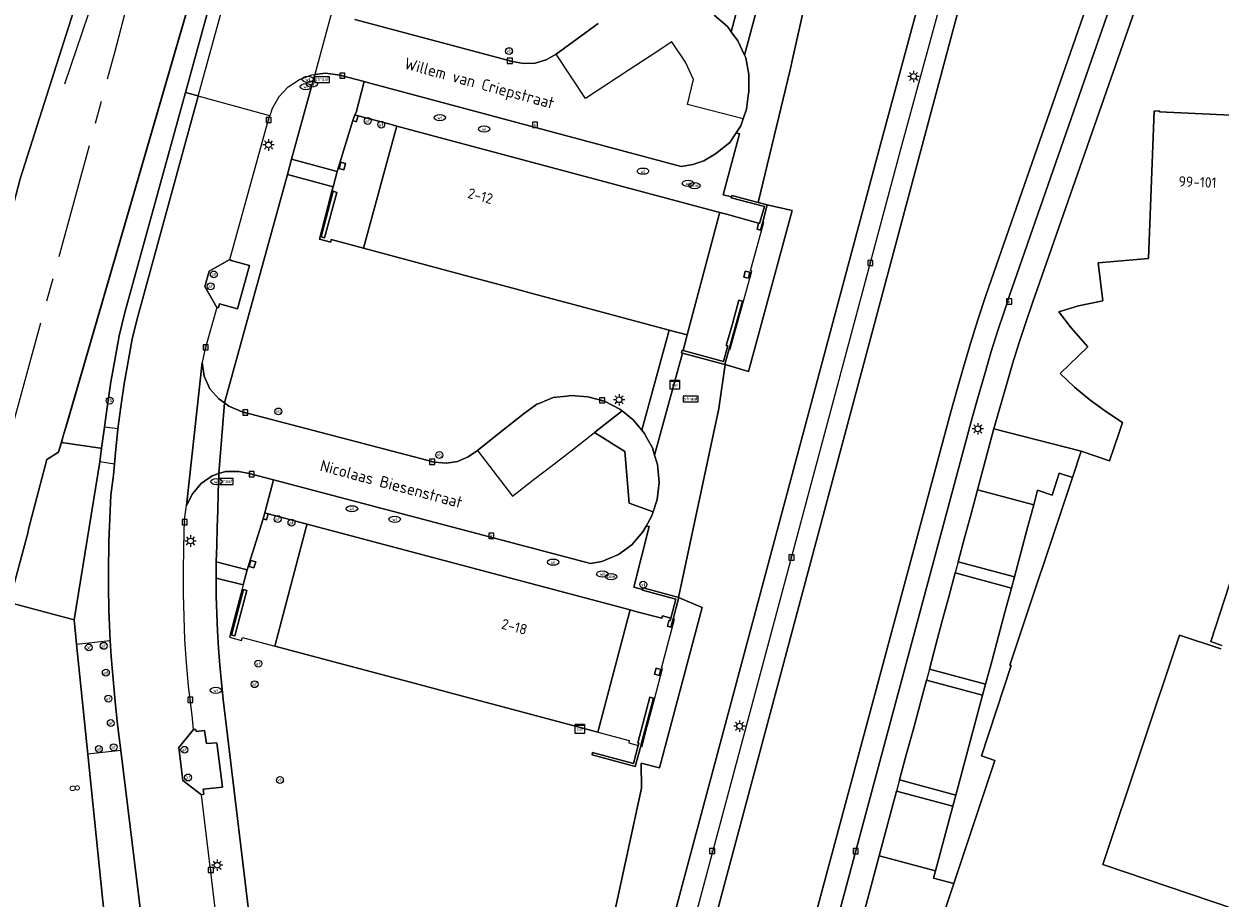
# Model space of a CAD drawing. Header units: metres. Extents: x 197147 to 199131, y 355511 to 356703.
# Tile 12 of 225: x 197432 to 197536, y 355867 to 355943. Entities that reach past the tile are written whole.
import ezdxf
from ezdxf.enums import TextEntityAlignment as Align

# ---------------------------------------------------------------- set-up
doc = ezdxf.new("R2010")
doc.units = ezdxf.units.M
doc.linetypes.add('AM-AS', pattern=[16, 10, -2, 2, -2])
for name, color, linetype in [('B-WE-AM-AS_SPOOR-G', 252, 'AM-AS'), ('B-WE-GR-BEPLANTING_CULTUUR_HEESTERS-GV', 252, 'Continuous'), ('B-WE-GR-GRAS-GV', 252, 'Continuous'), ('B-WE-GR-GROENVOORZIENING-GV', 252, 'Continuous'), ('B-WE-IE-MEUBILAIR_WEGMEUBILAIR-GV', 252, 'Continuous'), ('B-WE-IE-MEUBILAIR_WEGMEUBILAIR-S', 252, 'Continuous'), ('B-WE-IE-TERREINAFSCHEIDING_KUNSTMATIG_HEKWERK-G', 252, 'IE-TERREINAFSCHEIDING-KUNSTMATIG'), ('B-WE-IE-TERREINAFSCHEIDING_KUNSTMATIG_MUUR-G', 252, 'IE-TERREINAFSCHEIDING-KUNSTMATIG-DICHT'), ('B-WE-IE-TERREINAFSCHEIDING_KUNSTMATIG_MUUR-GV', 252, 'IE-TERREINAFSCHEIDING-KUNSTMATIG-DICHT'), ('B-WE-KL-DATA_CAI-S', 252, 'Continuous'), ('B-WE-OG-BEBOUWING-GV', 252, 'Continuous'), ('B-WE-OG-BEBOUWING_HUISNUMMER-T18', 252, 'Continuous'), ('B-WE-OG-BEBOUWING_STRAATNAAM-T35', 252, 'Continuous'), ('B-WE-OG-TERREIN_ERF-GV', 252, 'Continuous'), ('B-WE-RI-HWA_KOLK-S', 253, 'Continuous'), ('B-WE-RI-VWA_AFSCHEIDER-S', 253, 'Continuous'), ('B-WE-VH-ONVERHARD-GV', 253, 'Continuous'), ('B-WE-VH-VERHARDING_BETONSTRAATSTEEN-GV', 253, 'Continuous'), ('B-WE-VH-VERHARDING_GESLOTEN-GV', 253, 'Continuous'), ('B-WE-VH-VERHARDING_HALFVERHARDING-GV', 253, 'Continuous'), ('B-WE-VH-VERHARDING_OPEN-GV', 253, 'Continuous'), ('B-WE-VH-VERHARDING_STRAATBAKSTEEN-GV', 253, 'Continuous'), ('B-WE-VH-VERHARDING_TEGEL-GV', 253, 'Continuous')]:
    doc.layers.add(name, color=color, linetype=linetype)
doc.styles.add('NLCS-ISO-M-T18', font='NLCS-ISO.ttf', dxfattribs={"height": 1.8})
doc.styles.add('NLCS-ISO-M200-T25', font='NLCS-ISO.ttf')
doc.linetypes.add('IE-TERREINAFSCHEIDING-KUNSTMATIG', pattern='A,4,[82,NLCS.SHX,S=0.75,R=90,X=0,Y=0],4,-2', length=10)
doc.linetypes.add('IE-TERREINAFSCHEIDING-KUNSTMATIG-DICHT', pattern='A,8,-1,[82,NLCS.SHX,S=0.75,R=90,X=0,Y=0],-1', length=10)

# ---------------------------------------------------------------- blocks, each defined once
blk = doc.blocks.new('BGT-STRAATNAAMBORD-SO')
at = {"color": 0, "linetype": 'ByBlock', "lineweight": 18}
blk.add_lwpolyline([(-3.25, -1.25), (3.25, -1.25), (3.25, 1.25), (-3.25, 1.25)], close=True, dxfattribs=at)
at = {"color": 0, "linetype": 'ByBlock', "lineweight": 18, "style": 'NLCS-ISO-M-T18'}
blk.add_text('straat', height=1.5, dxfattribs=at).set_placement((0, 0.15), align=Align.MIDDLE_CENTER)
blk = doc.blocks.new('BGT-VERKLIKKER_TRANSPORTLEIDING-SO')
at = {"color": 0, "linetype": 'ByBlock', "lineweight": 18}
blk.add_circle((0, 0), 1.5, dxfattribs=at)
at = {"color": 0, "linetype": 'ByBlock', "lineweight": 18, "style": 'NLCS-ISO-M-T18'}
blk.add_text('vt', height=1.5, dxfattribs=at).set_placement((0, 0), align=Align.MIDDLE_CENTER)
blk = doc.blocks.new('BGT-CAIKAST-SO')
at = {"color": 0, "linetype": 'ByBlock', "lineweight": 18}
for points in [[(-2, 2), (2, 2), (2, 1.68), (-2, 1.68)], [(-2, 1.52), (2, 1.52), (2, -2), (-2, -2)]]:
    blk.add_lwpolyline(points, close=True, dxfattribs=at)
at = {"color": 0, "linetype": 'ByBlock', "lineweight": 18, "style": 'NLCS-ISO-M-T18'}
blk.add_text('cai', height=1.5, dxfattribs=at).set_placement((0, 0), align=Align.MIDDLE_CENTER)
blk = doc.blocks.new('BGT-VERKEERSBORDPAAL-SO')
at = {"color": 0, "linetype": 'ByBlock', "lineweight": 18}
blk.add_circle((0, 0), 1.5, dxfattribs=at)
at = {"color": 0, "linetype": 'ByBlock', "lineweight": 18, "style": 'NLCS-ISO-M-T18'}
blk.add_text('vb', height=1.5, dxfattribs=at).set_placement((0, 0.13), align=Align.MIDDLE_CENTER)
blk = doc.blocks.new('BGT-AFSLUITPAAL-SO')
at = {"color": 0, "linetype": 'ByBlock', "lineweight": 18}
blk.add_circle((0, 0), 1.5, dxfattribs=at)
at = {"color": 0, "linetype": 'ByBlock', "lineweight": 18, "style": 'NLCS-ISO-M-T18'}
blk.add_text('af', height=1.5, dxfattribs=at).set_placement((0, 0), align=Align.MIDDLE_CENTER)
blk = doc.blocks.new('BGT-LICHTMAST-SO')
at = {"color": 0, "linetype": 'ByBlock', "lineweight": 18}
for points in [[(-1.25, 0), (-2, 0)], [(-1.41, 1.41), (-0.88, 0.88)], [(0, 2), (0, 1.25)], [(0.88, 0.88), (1.41, 1.41)], [(2, 0), (1.25, 0)], [(-1.41, -1.41), (-0.88, -0.88)], [(0, -1.25), (0, -2)], [(0.88, -0.88), (1.41, -1.41)]]:
    blk.add_lwpolyline(points, dxfattribs=at)
blk.add_circle((0, 0), 1, dxfattribs=at)
blk = doc.blocks.new('BGT-KOLK-SO')
at = {"color": 0, "linetype": 'ByBlock', "lineweight": 18}
blk.add_lwpolyline([(-0.045, -0.045), (0.045, -0.045), (0.045, 0.045), (-0.045, 0.045)], close=True, dxfattribs=at)
at = {"color": 0, "linetype": 'ByBlock', "lineweight": 18, "style": 'NLCS-ISO-M-T18'}
blk.add_text('k', height=0.06, dxfattribs=at).set_placement((0, 0), align=Align.MIDDLE_CENTER)
blk = doc.blocks.new('BGT-WATERLEIDINGPUT-SO')
at = {"color": 0, "linetype": 'ByBlock', "lineweight": 18}
blk.add_ellipse((0, 0), major_axis=(2.5, 0), ratio=0.54, dxfattribs=at)
at = {"color": 0, "linetype": 'ByBlock', "lineweight": 18, "style": 'NLCS-ISO-M-T18'}
blk.add_text('wl', height=1.5, dxfattribs=at).set_placement((0, 0), align=Align.MIDDLE_CENTER)
blk = doc.blocks.new('BGT-BENZINEPUT_OLIEPUT-SO')
at = {"color": 0, "linetype": 'ByBlock', "lineweight": 18}
blk.add_ellipse((0, 0), major_axis=(2.5, 0), ratio=0.54, dxfattribs=at)
at = {"color": 0, "linetype": 'ByBlock', "lineweight": 18, "style": 'NLCS-ISO-M-T18'}
blk.add_text('olie', height=1.5, dxfattribs=at).set_placement((0, 0.16), align=Align.MIDDLE_CENTER)

msp = doc.modelspace()

# ---------------------------------------------------------------- linework, layer by layer
at = {"layer": 'B-WE-AM-AS_SPOOR-G', "flags": 128}
for points in [[(197410.057, 355830.255), (197419.608, 355864.356), (197428.476, 355897.425), (197440.312, 355940.683), (197444.705, 355957.475)], [(197435.927, 355937.841), (197438.781, 355946.264), (197442.95, 355957.942)]]:
    msp.add_lwpolyline(points, dxfattribs=at)
at = {"layer": 'B-WE-GR-BEPLANTING_CULTUUR_HEESTERS-GV', "flags": 128}
for points in [[(197446.416, 355937.097), (197459.415, 355984.383), (197458.194, 355984.715), (197457.952, 355983.861), (197453.093, 355966.699), (197436.119, 355908.349), (197435.819, 355907.32), (197435.722, 355906.985), (197435.628, 355906.661), (197439.028, 355906.163), (197439.115, 355906.151), (197439.169, 355906.566), (197439.371, 355907.981), (197439.436, 355908.443), (197439.637, 355909.897), (197439.945, 355911.937), (197440.276, 355913.809), (197440.647, 355915.938), (197441.155, 355917.957), (197446.416, 355937.097)], [(197500.99, 355947.92), (197499.223, 355939.989), (197499.014, 355939.052), (197496.236, 355927.531), (197497.024, 355927.321), (197499.186, 355926.82), (197495.399, 355912.844), (197493.348, 355913.455), (197492.796, 355909.604), (197489.314, 355893.193), (197491.364, 355892.305), (197487.637, 355878.367), (197486.065, 355878.782), (197486.079, 355876.602), (197474.811, 355824.601), (197474.014, 355820.82), (197476.848, 355821.198), (197477.08, 355821.229), (197506.89, 355932.684), (197515.249, 355963.59)]]:
    msp.add_lwpolyline(points, dxfattribs=at)
at = {"layer": 'B-WE-GR-GRAS-GV', "flags": 128}
for points in [[(197492.409, 355943.818), (197493.556, 355942.832), (197493.891, 355942.378), (197496.19, 355951.076)], [(197461.14, 355943.432), (197474.858, 355939.793), (197475.831, 355939.608), (197476.832, 355939.643), (197477.797, 355939.933), (197478.655, 355940.424), (197478.671, 355940.433), (197480.498, 355941.763), (197482.307, 355943.081)], [(197459.263, 355928.904), (197455.296, 355929.971), (197449.815, 355910.096), (197450.203, 355909.814), (197451.361, 355909.327), (197468.084, 355904.942), (197469.084, 355904.872), (197470.085, 355905.012), (197471.01, 355905.419), (197471.825, 355905.966), (197473.582, 355907.372), (197475.35, 355908.786), (197475.783, 355909.132), (197476.979, 355909.982), (197477.246, 355910.092), (197478.402, 355910.567), (197479.594, 355910.699), (197479.936, 355910.737), (197481.409, 355910.619), (197482.863, 355910.257), (197484.209, 355909.568), (197484.404, 355909.411), (197485.362, 355908.639), (197486.106, 355907.734), (197488.478, 355916.437), (197480.733, 355918.511), (197477.023, 355919.505), (197474.903, 355920.072), (197471.176, 355921.07), (197461.897, 355923.555), (197459.108, 355924.302), (197459.055, 355924.091), (197458.067, 355924.341), (197458.509, 355926.029), (197459.162, 355928.517), (197459.263, 355928.904)], [(197449.815, 355910.096), (197449.316, 355910.458), (197448.547, 355911.336), (197448.053, 355912.429), (197447.882, 355913.603), (197446.526, 355901.179), (197447.038, 355902.204), (197447.794, 355903.098), (197448.749, 355903.766), (197449.336, 355903.952), (197449.815, 355910.096)], [(197520.193, 355901.224), (197520.536, 355902.505), (197521.793, 355902.092), (197522.421, 355903.997), (197523.572, 355903.621), (197524.334, 355905.902), (197516.74, 355907.855), (197516.712, 355907.755), (197515.31, 355902.537), (197520.193, 355901.224)]]:
    msp.add_lwpolyline(points, dxfattribs=at)
at = {"layer": 'B-WE-GR-GROENVOORZIENING-GV', "flags": 128}
for points in [[(197535.791, 355963.765), (197520.087, 355918.813), (197519.544, 355917.179), (197518.93, 355915.368), (197518.365, 355913.512), (197517.76, 355911.461), (197517.185, 355909.458), (197516.74, 355907.855), (197524.334, 355905.902), (197526.801, 355905.06), (197527.595, 355907.427), (197527.657, 355907.611), (197527.925, 355908.411), (197526.472, 355909.342), (197525.078, 355910.364), (197523.751, 355911.473), (197522.499, 355912.66), (197524.914, 355914.978), (197523.442, 355916.616), (197522.393, 355918.035), (197524.089, 355918.536), (197526.219, 355918.97), (197525.799, 355922.281), (197530.193, 355922.669), (197530.222, 355923.433), (197530.683, 355935.474), (197531.134, 355935.505), (197531.135, 355935.414), (197552.885, 355934.411)], [(197499.223, 355939.989), (197500.99, 355947.92), (197497.339, 355948.891), (197495.051, 355940.341), (197495.153, 355940.121), (197495.427, 355938.672), (197495.413, 355937.113), (197495.403, 355937.042), (197495.214, 355935.652), (197494.919, 355934.806), (197494.71, 355934.207), (197494.311, 355933.599), (197494.62, 355933.496), (197493.176, 355928.209), (197493.91, 355928.013), (197493.947, 355928.142), (197496.236, 355927.531), (197499.014, 355939.052), (197499.223, 355939.989)], [(197457.676, 355938.663), (197455.64, 355931.284), (197459.607, 355930.22), (197460.98, 355934.65), (197461.141, 355935.165), (197461.269, 355935.353), (197461.962, 355938.052), (197459.837, 355938.614), (197458.603, 355938.773), (197457.676, 355938.663)], [(197449.105, 355896.27), (197451.784, 355895.577), (197453.184, 355900.029), (197453.328, 355900.549), (197453.369, 355900.761), (197454.066, 355903.404), (197451.948, 355903.963), (197451.061, 355904.134), (197449.901, 355904.132), (197449.336, 355903.952), (197449.273, 355902.264), (197449.23, 355900.743), (197449.182, 355899.272), (197449.136, 355897.703), (197449.105, 355896.27)], [(197520.193, 355901.224), (197519.633, 355899.138), (197519.074, 355897.052), (197518.514, 355894.965), (197518.255, 355893.999), (197517.696, 355891.912), (197517.136, 355889.826), (197516.577, 355887.74), (197516.545, 355887.621), (197516.013, 355885.638), (197515.754, 355884.672), (197514.592, 355880.336), (197514.01, 355878.167), (197513.428, 355875.995), (197513.169, 355875.029), (197512.413, 355872.209), (197511.665, 355869.421), (197511.489, 355868.764), (197513.251, 355868.301), (197516.821, 355879.01), (197515.653, 355879.414), (197518.222, 355887.258), (197518.115, 355887.296), (197523.572, 355903.621), (197522.421, 355903.997), (197521.793, 355902.092), (197520.536, 355902.505), (197520.193, 355901.224)], [(197539.234, 355900.498), (197535.597, 355889.353), (197536.565, 355889.012)], [(197536.457, 355888.712), (197532.88, 355889.914), (197526.218, 355869.949), (197537.594, 355866.112), (197536.372, 355862.464), (197537.282, 355862.164), (197530.681, 355842.384), (197531.919, 355841.977), (197541.136, 355869.833)]]:
    msp.add_lwpolyline(points, dxfattribs=at)
at = {"layer": 'B-WE-IE-MEUBILAIR_WEGMEUBILAIR-GV', "flags": 128}
for points in [[(197449.148, 355918.408), (197449.288, 355918.39), (197449.385, 355918.731), (197450.941, 355918.294), (197451.995, 355922.043), (197450.401, 355922.476), (197450.277, 355922.584), (197448.484, 355921.562), (197448.098, 355920.222), (197449.148, 355918.408)], [(197447.83, 355876.032), (197448.019, 355876.071), (197447.966, 355876.508), (197449.64, 355876.697), (197449.164, 355880.544), (197448.254, 355880.492), (197448.083, 355881.618), (197447.342, 355881.538), (197447.322, 355881.711), (197447.124, 355881.696), (197445.831, 355880.142), (197446.181, 355877.271), (197447.83, 355876.032)]]:
    msp.add_lwpolyline(points, dxfattribs=at)
at = {"layer": 'B-WE-IE-TERREINAFSCHEIDING_KUNSTMATIG_HEKWERK-G', "flags": 128}
msp.add_lwpolyline([(197432.783, 355899.1), (197434.359, 355905.185), (197435.383, 355905.82), (197453.106, 355966.743), (197460.249, 355991.852), (197462.097, 355998.764)], dxfattribs=at)
at = {"layer": 'B-WE-IE-TERREINAFSCHEIDING_KUNSTMATIG_MUUR-G', "ltscale": 0.2, "flags": 128}
for points in [[(197516.545, 355887.621), (197516.013, 355885.638)], [(197516.013, 355885.638), (197515.754, 355884.672)], [(197515.754, 355884.672), (197515.173, 355882.504)], [(197515.173, 355882.504), (197514.592, 355880.336)], [(197514.592, 355880.336), (197514.01, 355878.167)], [(197514.01, 355878.167), (197513.428, 355875.995)], [(197513.428, 355875.995), (197513.169, 355875.029)], [(197513.169, 355875.029), (197512.413, 355872.209)], [(197512.413, 355872.209), (197511.665, 355869.421)], [(197511.489, 355868.764), (197511.665, 355869.421)]]:
    msp.add_lwpolyline(points, dxfattribs=at)
at = {"layer": 'B-WE-IE-TERREINAFSCHEIDING_KUNSTMATIG_MUUR-GV', "ltscale": 0.2, "flags": 128}
for points in [[(197496.263, 355925.733), (197496.135, 355925.208), (197496.442, 355925.132), (197496.634, 355925.853), (197497.024, 355927.321), (197496.236, 355927.531), (197493.947, 355928.142), (197493.91, 355928.013), (197493.891, 355927.945), (197496.774, 355927.175), (197496.417, 355925.914), (197496.359, 355925.709), (197496.263, 355925.733)], [(197493.718, 355914.796), (197494.868, 355918.942), (197494.559, 355919.026), (197494.007, 355916.98), (197493.461, 355915.103), (197493.583, 355915.07), (197493.522, 355914.85), (197493.204, 355913.7), (197489.709, 355914.649), (197489.619, 355914.673), (197489.571, 355914.463), (197489.658, 355914.44), (197493.344, 355913.447), (197493.718, 355914.796)], [(197486.175, 355893.865), (197486.167, 355893.83), (197489.081, 355893.036), (197488.645, 355891.382), (197488.59, 355891.173), (197488.484, 355891.203), (197488.355, 355890.684), (197488.646, 355890.612), (197488.786, 355891.119), (197488.841, 355891.33), (197489.326, 355893.182), (197486.215, 355894.032), (197486.175, 355893.865)]]:
    msp.add_lwpolyline(points, dxfattribs=at)
at = {"layer": 'B-WE-OG-BEBOUWING-GV', "flags": 128}
for points in [[(197461.441, 355935.071), (197461.141, 355935.165), (197460.98, 355934.65), (197461.28, 355934.556), (197461.441, 355935.071)], [(197552.885, 355934.411), (197531.135, 355935.414), (197531.134, 355935.505), (197530.683, 355935.474), (197530.222, 355923.433), (197530.193, 355922.669), (197525.799, 355922.281), (197526.219, 355918.97), (197524.089, 355918.536), (197522.393, 355918.035), (197523.442, 355916.616), (197524.914, 355914.978), (197522.499, 355912.66), (197523.751, 355911.473), (197525.078, 355910.364), (197526.472, 355909.342), (197527.925, 355908.411), (197527.657, 355907.611), (197527.595, 355907.427)], [(197488.478, 355916.437), (197490.043, 355916.018), (197492.815, 355926.355), (197492.898, 355926.664), (197464.811, 355934.179), (197464.726, 355933.87), (197461.897, 355923.555), (197471.176, 355921.07), (197474.903, 355920.072), (197477.023, 355919.505), (197480.733, 355918.511), (197488.478, 355916.437)], [(197459.802, 355930.487), (197460.187, 355930.383), (197460.331, 355930.914), (197459.932, 355931.022), (197459.802, 355930.487)], [(197458.21, 355924.549), (197458.519, 355924.467), (197459.582, 355928.409), (197459.262, 355928.504), (197458.21, 355924.549)], [(197494.985, 355921.032), (197495.394, 355920.936), (197495.517, 355921.462), (197495.108, 355921.558), (197494.985, 355921.032)], [(197527.595, 355907.427), (197526.801, 355905.06), (197524.334, 355905.902), (197523.572, 355903.621), (197518.115, 355887.296), (197518.222, 355887.258), (197515.653, 355879.414), (197516.821, 355879.01), (197513.251, 355868.301), (197504.024, 355840.624), (197503.74, 355839.771), (197502.866, 355837.148), (197501.99, 355834.521), (197501.409, 355832.778), (197494.557, 355812.274)], [(197453.624, 355900.462), (197453.328, 355900.549), (197453.184, 355900.029), (197453.472, 355899.944), (197453.624, 355900.462)], [(197536.565, 355889.012), (197535.597, 355889.353), (197539.234, 355900.498)], [(197485.051, 355891.899), (197485.105, 355892.102), (197456.997, 355899.559), (197456.925, 355899.284), (197454.199, 355888.941), (197463.477, 355886.473), (197467.195, 355885.484), (197469.316, 355884.919), (197473.038, 355883.929), (197482.301, 355881.465), (197485.051, 355891.899)], [(197451.968, 355895.873), (197452.37, 355895.752), (197452.528, 355896.279), (197452.118, 355896.402), (197451.968, 355895.873)], [(197450.414, 355889.914), (197450.723, 355889.833), (197451.773, 355893.795), (197451.458, 355893.882), (197450.414, 355889.914)], [(197436.73, 355891.232), (197431.079, 355892.745), (197430.949, 355892.78), (197423.719, 355865.781), (197423.932, 355865.724), (197439.389, 355865.365), (197437.931, 355879.546), (197436.947, 355889.121), (197436.73, 355891.232)], [(197519.523, 355813.89), (197529.201, 355842.826), (197529.451, 355842.737), (197529.728, 355842.637), (197536.372, 355862.464), (197537.594, 355866.112), (197526.218, 355869.949), (197532.88, 355889.914), (197536.457, 355888.712)], [(197487.756, 355886.917), (197487.351, 355887.029), (197487.205, 355886.499), (197487.609, 355886.387), (197487.756, 355886.917)], [(197486.013, 355880.261), (197486.055, 355880.419), (197487.124, 355884.425), (197486.818, 355884.518), (197485.754, 355880.553), (197485.864, 355880.522), (197485.809, 355880.315), (197485.397, 355878.754), (197481.834, 355879.704), (197481.781, 355879.509), (197485.542, 355878.496), (197486.013, 355880.261)]]:
    msp.add_lwpolyline(points, dxfattribs=at)
at = {"layer": 'B-WE-OG-TERREIN_ERF-GV', "flags": 128}
for points in [[(197464.22, 355934.337), (197461.441, 355935.071), (197461.28, 355934.556), (197460.98, 355934.65), (197459.607, 355930.22), (197459.263, 355928.904), (197459.162, 355928.517), (197458.509, 355926.029), (197458.067, 355924.341), (197459.055, 355924.091), (197459.108, 355924.302), (197461.897, 355923.555), (197464.726, 355933.87), (197464.811, 355934.179), (197464.22, 355934.337)], [(197459.802, 355930.487), (197459.932, 355931.022), (197460.331, 355930.914), (197460.187, 355930.383), (197459.802, 355930.487)], [(197458.21, 355924.549), (197459.262, 355928.504), (197459.582, 355928.409), (197458.519, 355924.467), (197458.21, 355924.549)], [(197474.811, 355824.601), (197486.079, 355876.602), (197486.065, 355878.782), (197487.637, 355878.367), (197491.364, 355892.305), (197489.314, 355893.193), (197492.796, 355909.604), (197493.348, 355913.455), (197495.399, 355912.844), (197499.186, 355926.82), (197497.024, 355927.321), (197496.634, 355925.853)], [(197496.634, 355925.853), (197496.442, 355925.132), (197496.135, 355925.208), (197496.263, 355925.733), (197493.477, 355926.509), (197492.898, 355926.664), (197492.815, 355926.355), (197490.043, 355916.018), (197489.709, 355914.649), (197493.204, 355913.7), (197493.522, 355914.85), (197493.583, 355915.07), (197493.461, 355915.103), (197494.007, 355916.98), (197494.559, 355919.026), (197494.868, 355918.942), (197493.718, 355914.796), (197493.804, 355914.772), (197494.27, 355916.466), (197494.955, 355918.954), (197495.672, 355921.56), (197495.576, 355921.586), (197496.728, 355925.827), (197496.634, 355925.853)], [(197494.985, 355921.032), (197495.108, 355921.558), (197495.517, 355921.462), (197495.394, 355920.936), (197494.985, 355921.032)], [(197493.718, 355914.796), (197493.344, 355913.447), (197489.658, 355914.44), (197487.229, 355905.547), (197487.473, 355904.731), (197487.615, 355903.19), (197487.437, 355901.7), (197487.095, 355900.626), (197486.968, 355900.226), (197486.501, 355899.394), (197486.764, 355899.341), (197485.407, 355894.074), (197486.175, 355893.865), (197486.215, 355894.032), (197489.326, 355893.182), (197488.841, 355891.33)], [(197435.383, 355905.82), (197434.359, 355905.185), (197432.784, 355899.107), (197432.73, 355898.897), (197431.079, 355892.745), (197436.73, 355891.232), (197438.963, 355904.977), (197439.115, 355906.151), (197439.028, 355906.163), (197435.628, 355906.661), (197435.383, 355905.82)], [(197453.624, 355900.462), (197453.472, 355899.944), (197453.184, 355900.029), (197451.784, 355895.577), (197451.441, 355894.27), (197451.35, 355893.922), (197450.689, 355891.402), (197450.25, 355889.726), (197451.31, 355889.451), (197451.379, 355889.689), (197454.199, 355888.941), (197456.925, 355899.284), (197456.997, 355899.559), (197456.443, 355899.706), (197453.624, 355900.462)], [(197451.968, 355895.873), (197452.118, 355896.402), (197452.528, 355896.279), (197452.37, 355895.752), (197451.968, 355895.873)], [(197451.441, 355894.27), (197449.093, 355894.866), (197449.105, 355893.288), (197449.147, 355891.762), (197449.2, 355890.281), (197449.293, 355888.777), (197449.402, 355887.294), (197449.553, 355885.797), (197449.697, 355884.296), (197452.562, 355860.49)], [(197450.414, 355889.914), (197451.458, 355893.882), (197451.773, 355893.795), (197450.723, 355889.833), (197450.414, 355889.914)], [(197487.248, 355884.442), (197487.925, 355887), (197487.828, 355887.025), (197488.96, 355891.298), (197488.841, 355891.33), (197488.786, 355891.119), (197488.646, 355890.612), (197488.355, 355890.684), (197488.484, 355891.203), (197488.59, 355891.173), (197488.645, 355891.382), (197487.897, 355891.581), (197487.839, 355891.376), (197485.693, 355891.946), (197485.105, 355892.102), (197485.051, 355891.899), (197482.301, 355881.465), (197485.026, 355880.74), (197484.972, 355880.537), (197485.809, 355880.315), (197485.864, 355880.522), (197485.754, 355880.553), (197486.818, 355884.518), (197487.124, 355884.425), (197486.055, 355880.419), (197486.013, 355880.261), (197486.056, 355880.249), (197486.132, 355880.229), (197486.587, 355881.948), (197487.248, 355884.442)], [(197482.301, 355881.465), (197473.038, 355883.929), (197469.316, 355884.919), (197467.195, 355885.484), (197463.477, 355886.473), (197454.199, 355888.941)], [(197487.609, 355886.387), (197487.205, 355886.499), (197487.351, 355887.029), (197487.756, 355886.917), (197487.609, 355886.387)], [(197486.013, 355880.261), (197485.542, 355878.496), (197481.781, 355879.509), (197481.834, 355879.704), (197485.397, 355878.754), (197485.809, 355880.315)]]:
    msp.add_lwpolyline(points, dxfattribs=at)
at = {"layer": 'B-WE-VH-ONVERHARD-GV', "flags": 128}
for points in [[(197459.607, 355930.22), (197455.64, 355931.284), (197455.296, 355929.971), (197459.263, 355928.904), (197459.607, 355930.22)], [(197450.277, 355922.584), (197448.484, 355921.562), (197448.098, 355920.222), (197449.148, 355918.408), (197449.288, 355918.39), (197449.385, 355918.731), (197450.941, 355918.294), (197451.995, 355922.043), (197450.401, 355922.476), (197450.277, 355922.584)], [(197447.124, 355881.696), (197445.831, 355880.142), (197446.181, 355877.271), (197447.83, 355876.032), (197448.019, 355876.071), (197447.966, 355876.508), (197449.64, 355876.697), (197449.164, 355880.544), (197448.254, 355880.492), (197448.083, 355881.618), (197447.342, 355881.538), (197447.322, 355881.711), (197447.124, 355881.696)]]:
    msp.add_lwpolyline(points, dxfattribs=at)
at = {"layer": 'B-WE-VH-VERHARDING_BETONSTRAATSTEEN-GV', "flags": 128}
for points in [[(197447.537, 355936.788), (197459.952, 355981.968), (197460.536, 355984.079), (197459.415, 355984.383), (197446.416, 355937.097), (197447.423, 355936.82), (197447.537, 355936.788)], [(197459.229, 355944.467), (197457.676, 355938.663), (197458.603, 355938.773), (197459.837, 355938.614), (197461.962, 355938.052), (197462.244, 355937.977), (197489.532, 355930.663), (197490.536, 355930.841), (197491.493, 355931.154), (197492.529, 355931.771), (197493.756, 355932.753), (197494.311, 355933.599), (197494.71, 355934.207), (197494.919, 355934.806), (197490.071, 355936.037), (197490.603, 355938.216), (197489.908, 355939.736), (197488.737, 355941.498), (197486.84, 355940.253)], [(197524.722, 355944.413), (197516.042, 355919.428), (197515.34, 355917.316), (197514.696, 355915.262), (197514.084, 355913.204), (197513.504, 355911.194), (197512.988, 355909.315), (197474.241, 355765.203), (197473.973, 355764.182), (197473.706, 355763.169), (197472.348, 355757.817), (197474.244, 355757.324), (197475.414, 355762.07), (197476.058, 355764.453), (197514.851, 355908.81), (197515.394, 355910.74), (197515.948, 355912.64), (197516.509, 355914.575), (197517.119, 355916.472), (197517.587, 355917.93), (197518.079, 355919.438), (197526.578, 355943.815)], [(197486.84, 355940.253), (197484.937, 355939.005), (197483.082, 355937.788), (197481.211, 355936.561), (197478.655, 355940.424), (197477.797, 355939.933), (197476.832, 355939.643), (197475.831, 355939.608), (197474.858, 355939.793), (197461.14, 355943.432)], [(197482.307, 355943.081), (197480.498, 355941.763), (197478.671, 355940.433), (197478.655, 355940.424)], [(197494.919, 355934.806), (197495.214, 355935.652), (197495.403, 355937.042), (197495.413, 355937.113), (197495.427, 355938.672), (197495.153, 355940.121), (197495.051, 355940.341), (197494.467, 355941.597), (197493.897, 355942.37), (197493.891, 355942.378), (197493.556, 355942.832), (197492.409, 355943.818)], [(197450.277, 355922.584), (197450.401, 355922.476), (197451.995, 355922.043), (197450.941, 355918.294), (197449.385, 355918.731), (197449.288, 355918.39), (197449.148, 355918.408), (197448.121, 355914.723), (197447.882, 355913.603), (197448.053, 355912.429), (197448.547, 355911.336), (197449.316, 355910.458), (197449.815, 355910.096), (197455.296, 355929.971), (197455.64, 355931.284), (197457.676, 355938.663)], [(197455.351, 355937.585), (197456.333, 355938.233), (197457.418, 355938.633), (197457.676, 355938.663)], [(197449.148, 355918.408), (197448.098, 355920.222), (197448.484, 355921.562), (197450.277, 355922.584), (197453.716, 355934.937), (197453.759, 355935.07), (197447.537, 355936.788), (197442.267, 355917.608), (197441.8, 355915.675), (197441.429, 355913.715), (197441.096, 355911.749), (197440.805, 355909.753), (197440.551, 355907.844), (197440.543, 355907.785), (197440.335, 355905.793), (197440.242, 355904.785), (197440.152, 355903.805), (197439.94, 355902.064), (197439.844, 355900.06), (197439.758, 355898.061), (197439.745, 355897.413), (197439.717, 355896.056), (197439.723, 355894.069), (197439.765, 355892.07), (197439.832, 355890.073), (197439.874, 355889.428), (197439.962, 355888.06), (197440.129, 355886.069), (197440.301, 355884.095), (197440.522, 355882.121), (197440.799, 355879.869), (197442.598, 355865.235)], [(197455.351, 355937.585), (197454.536, 355936.703), (197453.96, 355935.695), (197453.759, 355935.07)], [(197451.459, 355846.28), (197449.873, 355847.441), (197449.525, 355850.311), (197450.764, 355851.914), (197449.854, 355859.488), (197448.195, 355860.743), (197447.816, 355863.616), (197449.109, 355865.215), (197447.83, 355876.032), (197446.181, 355877.271), (197445.831, 355880.142), (197447.124, 355881.696), (197447.011, 355882.937), (197446.867, 355884.069), (197446.695, 355885.504), (197446.513, 355887.495), (197446.375, 355889.494), (197446.303, 355891.494), (197446.253, 355893.496), (197446.248, 355895.51), (197446.271, 355897.51), (197446.35, 355899.974), (197446.526, 355901.179), (197447.882, 355913.603)], [(197480.228, 355906.144), (197482.008, 355907.52), (197484.404, 355909.411), (197484.209, 355909.568), (197482.863, 355910.257), (197481.409, 355910.619), (197479.936, 355910.737), (197479.594, 355910.699), (197478.402, 355910.567), (197477.246, 355910.092), (197476.979, 355909.982), (197475.783, 355909.132), (197475.35, 355908.786), (197473.582, 355907.372), (197471.825, 355905.966), (197474.852, 355901.986), (197476.644, 355903.372), (197478.423, 355904.748), (197480.228, 355906.144)], [(197471.825, 355905.966), (197471.01, 355905.419), (197470.085, 355905.012), (197469.084, 355904.872), (197468.084, 355904.942), (197451.361, 355909.327), (197450.203, 355909.814), (197449.815, 355910.096), (197449.336, 355903.952), (197449.901, 355904.132), (197451.061, 355904.134), (197451.948, 355903.963), (197454.066, 355903.404), (197481.658, 355896.125), (197482.641, 355896.296), (197484.09, 355896.91), (197485.237, 355897.761), (197486.211, 355898.878), (197486.501, 355899.394), (197486.968, 355900.226), (197487.095, 355900.626), (197484.998, 355901.374), (197484.648, 355905.865), (197482.008, 355907.52)], [(197452.562, 355860.49), (197449.697, 355884.296), (197449.553, 355885.797), (197449.402, 355887.294), (197449.293, 355888.777), (197449.2, 355890.281), (197449.147, 355891.762), (197449.105, 355893.288), (197449.093, 355894.866), (197449.105, 355896.27), (197449.136, 355897.703), (197449.182, 355899.272), (197449.23, 355900.743), (197449.273, 355902.264), (197449.336, 355903.952), (197448.749, 355903.766), (197447.794, 355903.098), (197447.038, 355902.204), (197446.526, 355901.179)], [(197447.124, 355881.696), (197447.322, 355881.711), (197447.342, 355881.538), (197448.083, 355881.618), (197448.254, 355880.492), (197449.164, 355880.544), (197449.64, 355876.697), (197447.966, 355876.508), (197448.019, 355876.071), (197447.83, 355876.032)]]:
    msp.add_lwpolyline(points, dxfattribs=at)
at = {"layer": 'B-WE-VH-VERHARDING_GESLOTEN-GV', "flags": 128}
msp.add_lwpolyline([(197482.008, 355907.52), (197484.648, 355905.865), (197484.998, 355901.374), (197487.095, 355900.626), (197487.437, 355901.7), (197487.615, 355903.19), (197487.473, 355904.731), (197487.229, 355905.547), (197487.04, 355906.181), (197486.619, 355906.95), (197486.354, 355907.433), (197486.106, 355907.734), (197485.362, 355908.639), (197484.404, 355909.411), (197482.008, 355907.52)], dxfattribs=at)
at = {"layer": 'B-WE-VH-VERHARDING_HALFVERHARDING-GV', "flags": 128}
for points in [[(197434.359, 355905.185), (197435.383, 355905.82), (197435.628, 355906.661), (197435.722, 355906.985), (197435.819, 355907.32), (197436.119, 355908.349), (197453.093, 355966.699)], [(197437.722, 355947.433), (197432.043, 355929.595), (197424.339, 355900.106), (197417.612, 355873.663), (197415.214, 355865.042), (197412.485, 355855.235), (197406.917, 355836.089), (197405.406, 355830.651), (197404.804, 355828.488), (197411.18, 355827.004), (197413.279, 355826.418), (197423.719, 355865.781), (197430.949, 355892.78), (197431.079, 355892.745), (197432.73, 355898.897), (197432.784, 355899.107), (197434.359, 355905.185)]]:
    msp.add_lwpolyline(points, dxfattribs=at)
at = {"layer": 'B-WE-VH-VERHARDING_OPEN-GV', "flags": 128}
for points in [[(197451.554, 355985.445), (197453.707, 355993.497), (197448.452, 355995.265), (197440.614, 355977.183), (197429.955, 355951.248), (197421.25, 355928.199), (197413.027, 355904.577), (197410.815, 355897.937), (197414.107, 355896.799), (197415.947, 355902.373), (197421.249, 355900.941), (197424.339, 355900.106), (197432.043, 355929.595), (197437.722, 355947.433), (197443.568, 355962.802), (197451.554, 355985.445)], [(197496.19, 355951.076), (197493.891, 355942.378), (197493.897, 355942.37), (197494.467, 355941.597), (197495.051, 355940.341), (197497.339, 355948.891), (197497.286, 355948.905), (197497.34, 355949.113), (197500.905, 355948.154), (197501.285, 355949.514), (197500.478, 355949.712), (197500.534, 355949.923), (197497.754, 355950.661), (197496.19, 355951.076)], [(197494.311, 355933.599), (197493.756, 355932.753), (197492.529, 355931.771), (197491.493, 355931.154), (197490.536, 355930.841), (197489.532, 355930.663), (197462.244, 355937.977), (197461.962, 355938.052), (197461.269, 355935.353), (197461.141, 355935.165), (197461.441, 355935.071), (197464.22, 355934.337), (197464.811, 355934.179), (197492.898, 355926.664), (197493.477, 355926.509), (197496.263, 355925.733), (197496.359, 355925.709), (197496.417, 355925.914), (197496.774, 355927.175), (197493.891, 355927.945), (197493.91, 355928.013), (197493.176, 355928.209), (197494.62, 355933.496), (197494.311, 355933.599)], [(197489.709, 355914.649), (197490.043, 355916.018), (197488.478, 355916.437), (197486.106, 355907.734), (197486.354, 355907.433), (197486.619, 355906.95), (197487.04, 355906.181), (197487.229, 355905.547), (197489.658, 355914.44), (197489.571, 355914.463), (197489.619, 355914.673), (197489.709, 355914.649)], [(197486.501, 355899.394), (197486.211, 355898.878), (197485.237, 355897.761), (197484.09, 355896.91), (197482.641, 355896.296), (197481.658, 355896.125), (197454.066, 355903.404), (197453.369, 355900.761), (197453.328, 355900.549), (197453.624, 355900.462), (197456.443, 355899.706), (197456.997, 355899.559), (197485.105, 355892.102), (197485.693, 355891.946), (197487.839, 355891.376), (197487.897, 355891.581), (197488.645, 355891.382), (197489.081, 355893.036), (197486.167, 355893.83), (197486.175, 355893.865), (197485.407, 355894.074), (197486.764, 355899.341), (197486.501, 355899.394)], [(197451.441, 355894.27), (197451.784, 355895.577), (197449.105, 355896.27), (197449.093, 355894.866), (197451.441, 355894.27)], [(197505.223, 355845.095), (197504.506, 355842.423), (197504.024, 355840.624), (197513.251, 355868.301), (197511.489, 355868.764), (197511.665, 355869.421), (197506.76, 355870.711), (197504.926, 355863.885), (197509.337, 355862.398), (197508.443, 355859.759), (197507.773, 355857.78), (197508.555, 355857.519), (197508.046, 355855.623), (197507.434, 355853.339), (197506.821, 355851.054), (197506.209, 355848.77), (197505.596, 355846.486), (197505.223, 355845.095)]]:
    msp.add_lwpolyline(points, dxfattribs=at)
at = {"layer": 'B-WE-VH-VERHARDING_STRAATBAKSTEEN-GV', "flags": 128}
for points in [[(197514.576, 355947.79), (197473.884, 355795.659), (197472.203, 355796.098)], [(197474.241, 355765.203), (197512.988, 355909.315), (197513.504, 355911.194), (197514.084, 355913.204), (197514.696, 355915.262), (197515.34, 355917.316), (197516.042, 355919.428), (197524.722, 355944.413)], [(197519.633, 355899.138), (197520.193, 355901.224), (197515.31, 355902.537), (197514.75, 355900.451), (197514.189, 355898.364), (197513.629, 355896.278), (197518.514, 355894.965), (197519.074, 355897.052), (197519.633, 355899.138)], [(197516.577, 355887.74), (197517.136, 355889.826), (197517.696, 355891.912), (197518.255, 355893.999), (197513.369, 355895.312), (197512.809, 355893.226), (197512.248, 355891.14), (197511.688, 355889.054), (197511.123, 355886.952), (197516.013, 355885.638), (197516.545, 355887.621), (197516.577, 355887.74)], [(197515.173, 355882.504), (197515.754, 355884.672), (197510.864, 355885.987), (197510.282, 355883.819), (197509.699, 355881.651), (197509.117, 355879.483), (197508.533, 355877.311), (197513.428, 355875.995), (197514.01, 355878.167), (197514.592, 355880.336), (197515.173, 355882.504)], [(197511.665, 355869.421), (197512.413, 355872.209), (197513.169, 355875.029), (197508.274, 355876.345), (197507.516, 355873.525), (197506.76, 355870.711), (197511.665, 355869.421)]]:
    msp.add_lwpolyline(points, dxfattribs=at)
at = {"layer": 'B-WE-VH-VERHARDING_TEGEL-GV', "flags": 128}
for points in [[(197517.389, 355977.655), (197515.766, 355976.275), (197516.088, 355975.164), (197516.11, 355974.467), (197516.24, 355974.462), (197515.638, 355965.537), (197515.489, 355964.559), (197515.249, 355963.59), (197506.89, 355932.684), (197477.08, 355821.229), (197476.848, 355821.198), (197476.801, 355817.99), (197477.542, 355818.266), (197478.13, 355818.794), (197478.471, 355819.486)], [(197513.629, 355896.278), (197514.189, 355898.364), (197514.75, 355900.451), (197515.31, 355902.537), (197516.712, 355907.755), (197516.74, 355907.855), (197517.185, 355909.458), (197517.76, 355911.461), (197518.365, 355913.512), (197518.93, 355915.368), (197519.544, 355917.179), (197520.087, 355918.813), (197535.791, 355963.765), (197537.129, 355967.635)], [(197478.471, 355819.486), (197476.04, 355810.406), (197472.204, 355796.101), (197472.203, 355796.098), (197473.884, 355795.659), (197514.576, 355947.79), (197513.009, 355948.305), (197508.601, 355932.138), (197478.471, 355819.486)], [(197526.578, 355943.815), (197518.079, 355919.438), (197517.587, 355917.93), (197517.119, 355916.472), (197516.509, 355914.575), (197515.948, 355912.64), (197515.394, 355910.74), (197514.851, 355908.81), (197476.058, 355764.453)], [(197440.551, 355907.844), (197440.805, 355909.753), (197441.096, 355911.749), (197441.429, 355913.715), (197441.8, 355915.675), (197442.267, 355917.608), (197447.537, 355936.788), (197447.423, 355936.82), (197446.416, 355937.097), (197441.155, 355917.957), (197440.647, 355915.938), (197440.276, 355913.809), (197439.945, 355911.937), (197439.637, 355909.897), (197439.436, 355908.443), (197439.371, 355907.981)], [(197440.242, 355904.785), (197440.335, 355905.793), (197440.543, 355907.785), (197440.551, 355907.844), (197439.371, 355907.981), (197439.169, 355906.566), (197439.115, 355906.151), (197438.963, 355904.977)], [(197439.745, 355897.413), (197439.758, 355898.061), (197439.844, 355900.06), (197439.94, 355902.064), (197440.152, 355903.805), (197440.242, 355904.785), (197438.963, 355904.977), (197436.73, 355891.232), (197436.947, 355889.121), (197439.874, 355889.428), (197439.832, 355890.073), (197439.765, 355892.07), (197439.723, 355894.069), (197439.717, 355896.056), (197439.745, 355897.413)], [(197513.629, 355896.278), (197513.369, 355895.312), (197518.255, 355893.999), (197518.514, 355894.965), (197513.629, 355896.278)], [(197511.123, 355886.952), (197511.688, 355889.054), (197512.248, 355891.14), (197512.809, 355893.226), (197513.369, 355895.312)], [(197436.947, 355889.121), (197437.931, 355879.546)], [(197440.799, 355879.869), (197440.522, 355882.121), (197440.301, 355884.095), (197440.129, 355886.069), (197439.962, 355888.06), (197439.874, 355889.428)], [(197516.013, 355885.638), (197511.123, 355886.952), (197510.864, 355885.987), (197515.754, 355884.672), (197516.013, 355885.638)], [(197508.533, 355877.311), (197509.117, 355879.483), (197509.699, 355881.651), (197510.282, 355883.819), (197510.864, 355885.987)], [(197442.598, 355865.235), (197440.799, 355879.869), (197437.931, 355879.546), (197439.389, 355865.365), (197439.446, 355864.869)], [(197513.169, 355875.029), (197513.428, 355875.995), (197508.533, 355877.311), (197508.274, 355876.345), (197513.169, 355875.029)], [(197487.606, 355799.414), (197497.372, 355835.767), (197498.088, 355838.432), (197498.804, 355841.098), (197499.52, 355843.763), (197500.238, 355846.435), (197500.612, 355847.825), (197501.225, 355850.109), (197501.839, 355852.393), (197502.452, 355854.677), (197503.066, 355856.961), (197503.408, 355858.232), (197504.129, 355860.918), (197504.926, 355863.885), (197506.76, 355870.711), (197507.516, 355873.525), (197508.274, 355876.345)]]:
    msp.add_lwpolyline(points, dxfattribs=at)

# ---------------------------------------------------------------- block references
at = {"layer": 'B-WE-IE-MEUBILAIR_WEGMEUBILAIR-S'}
for name, p, xscale, yscale, zscale in [('BGT-VERKEERSBORDPAAL-SO', (197474.562, 355940.69), 0.2, 0.2, 0.2), ('BGT-LICHTMAST-SO', (197509.746, 355938.491), 0.25, 0.25, 0.25), ('BGT-WATERLEIDINGPUT-SO', (197456.892, 355937.603), 0.2, 0.2, 0.2), ('BGT-WATERLEIDINGPUT-SO', (197457.06, 355938.239), 0.2, 0.2, 0.2), ('BGT-WATERLEIDINGPUT-SO', (197457.406, 355937.842), 0.2, 0.2, 0.2), ('BGT-STRAATNAAMBORD-SO', (197458.287, 355938.213), 0.2, 0.2, 0.2), ('BGT-AFSLUITPAAL-SO', (197462.271, 355934.62), 0.2, 0.2, 0.2), ('BGT-AFSLUITPAAL-SO', (197463.445, 355934.303), 0.2, 0.2, 0.2), ('BGT-WATERLEIDINGPUT-SO', (197468.546, 355934.901), 0.2, 0.2, 0.2), ('BGT-WATERLEIDINGPUT-SO', (197472.403, 355933.914), 0.2, 0.2, 0.2), ('BGT-LICHTMAST-SO', (197453.647, 355932.532), 0.25, 0.25, 0.25), ('BGT-WATERLEIDINGPUT-SO', (197486.217, 355930.252), 0.2, 0.2, 0.2), ('BGT-WATERLEIDINGPUT-SO', (197490.131, 355929.192), 0.2, 0.2, 0.2), ('BGT-AFSLUITPAAL-SO', (197448.889, 355921.27), 0.2, 0.2, 0.2), ('BGT-AFSLUITPAAL-SO', (197448.608, 355920.238), 0.2, 0.2, 0.2), ('BGT-VERKEERSBORDPAAL-SO', (197439.837, 355910.297), 0.2, 0.2, 0.2), ('BGT-LICHTMAST-SO', (197484.137, 355910.374), 0.25, 0.25, 0.25), ('BGT-STRAATNAAMBORD-SO', (197490.369, 355910.444), 0.2, 0.2, 0.2), ('BGT-VERKEERSBORDPAAL-SO', (197454.504, 355909.355), 0.2, 0.2, 0.2), ('BGT-LICHTMAST-SO', (197515.329, 355907.848), 0.25, 0.25, 0.25), ('BGT-VERKEERSBORDPAAL-SO', (197468.504, 355905.569), 0.2, 0.2, 0.2), ('BGT-WATERLEIDINGPUT-SO', (197449.118, 355903.258), 0.2, 0.2, 0.2), ('BGT-STRAATNAAMBORD-SO', (197449.907, 355903.27), 0.2, 0.2, 0.2), ('BGT-AFSLUITPAAL-SO', (197454.446, 355900), 0.2, 0.2, 0.2), ('BGT-WATERLEIDINGPUT-SO', (197460.9, 355900.894), 0.2, 0.2, 0.2), ('BGT-WATERLEIDINGPUT-SO', (197464.619, 355899.979), 0.2, 0.2, 0.2), ('BGT-AFSLUITPAAL-SO', (197455.645, 355899.686), 0.2, 0.2, 0.2), ('BGT-LICHTMAST-SO', (197446.861, 355898.091), 0.25, 0.25, 0.25), ('BGT-WATERLEIDINGPUT-SO', (197478.405, 355896.252), 0.2, 0.2, 0.2), ('BGT-WATERLEIDINGPUT-SO', (197482.683, 355895.22), 0.2, 0.2, 0.2), ('BGT-VERKLIKKER_TRANSPORTLEIDING-SO', (197486.234, 355894.302), 0.2, 0.2, 0.2), ('BGT-AFSLUITPAAL-SO', (197438.013, 355888.833), 0.2, 0.2, 0.2), ('BGT-AFSLUITPAAL-SO', (197439.309, 355888.976), 0.2, 0.2, 0.2), ('BGT-AFSLUITPAAL-SO', (197452.754, 355887.428), 0.2, 0.2, 0.2), ('BGT-AFSLUITPAAL-SO', (197439.497, 355886.647), 0.2, 0.2, 0.2), ('BGT-AFSLUITPAAL-SO', (197452.435, 355885.641), 0.2, 0.2, 0.2), ('BGT-AFSLUITPAAL-SO', (197439.708, 355884.385), 0.2, 0.2, 0.2), ('BGT-WATERLEIDINGPUT-SO', (197449.062, 355885.11), 0.2, 0.2, 0.2), ('BGT-AFSLUITPAAL-SO', (197439.928, 355882.257), 0.2, 0.2, 0.2), ('BGT-LICHTMAST-SO', (197494.612, 355881.992), 0.25, 0.25, 0.25), ('BGT-AFSLUITPAAL-SO', (197440.171, 355880.154), 0.2, 0.2, 0.2), ('BGT-AFSLUITPAAL-SO', (197438.891, 355880.011), 0.2, 0.2, 0.2), ('BGT-AFSLUITPAAL-SO', (197446.333, 355879.936), 0.2, 0.2, 0.2), ('BGT-AFSLUITPAAL-SO', (197446.646, 355877.527), 0.2, 0.2, 0.2), ('BGT-VERKEERSBORDPAAL-SO', (197454.644, 355877.306), 0.2, 0.2, 0.2), ('BGT-LICHTMAST-SO', (197449.176, 355869.898), 0.25, 0.25, 0.25)]:
    msp.add_blockref(name, p, dxfattribs=dict(at, xscale=xscale, yscale=yscale, zscale=zscale))
at = {"layer": 'B-WE-KL-DATA_CAI-S', "xscale": 0.2, "yscale": 0.2, "zscale": 0.2}
for p in [(197488.979, 355911.693), (197480.728, 355881.76)]:
    msp.add_blockref('BGT-CAIKAST-SO', p, dxfattribs=at)
at = {"layer": 'B-WE-RI-HWA_KOLK-S', "xscale": 5, "yscale": 5, "zscale": 5}
for p in [(197474.635, 355939.841), (197460.062, 355938.552), (197453.663, 355934.708), (197476.817, 355934.275), (197505.98, 355922.265), (197518.054, 355918.915), (197448.182, 355914.937), (197482.663, 355910.324), (197451.629, 355909.261), (197467.883, 355904.974), (197452.183, 355903.905), (197446.351, 355899.734), (197473.025, 355898.542), (197499.123, 355896.663), (197446.84, 355884.281), (197492.234, 355871.138), (197504.707, 355871.125), (197448.632, 355869.489)]:
    msp.add_blockref('BGT-KOLK-SO', p, dxfattribs=at)
at = {"layer": 'B-WE-RI-VWA_AFSCHEIDER-S', "xscale": 0.2, "yscale": 0.2, "zscale": 0.2}
for p in [(197490.693, 355928.985), (197483.452, 355894.985)]:
    msp.add_blockref('BGT-BENZINEPUT_OLIEPUT-SO', p, dxfattribs=at)

# ---------------------------------------------------------------- texts
at = {"layer": 'B-WE-OG-BEBOUWING_HUISNUMMER-T18', "char_height": 0.9, "attachment_point": 5, "style": 'NLCS-ISO-M200-T25'}
for s, insert, rotation in [('99-101', (197534.45, 355929.308), 357.8), ('2-12', (197472.072, 355928.095), 345), ('2-18', (197475.031, 355890.636), 345.1), ('8', (197436.792, 355876.597), 275.9)]:
    msp.add_mtext(s, dxfattribs=dict(at, insert=insert, rotation=rotation))
at = {"layer": 'B-WE-OG-BEBOUWING_STRAATNAAM-T35', "char_height": 1, "attachment_point": 5, "style": 'NLCS-ISO-M200-T25'}
for s, insert, rotation in [('Willem van Criepstraat', (197471.952, 355937.755), 344.8), ('Nicolaas Biesenstraat', (197464.33, 355903.055), 345.1)]:
    msp.add_mtext(s, dxfattribs=dict(at, insert=insert, rotation=rotation))

doc.saveas('drawing.dxf')
